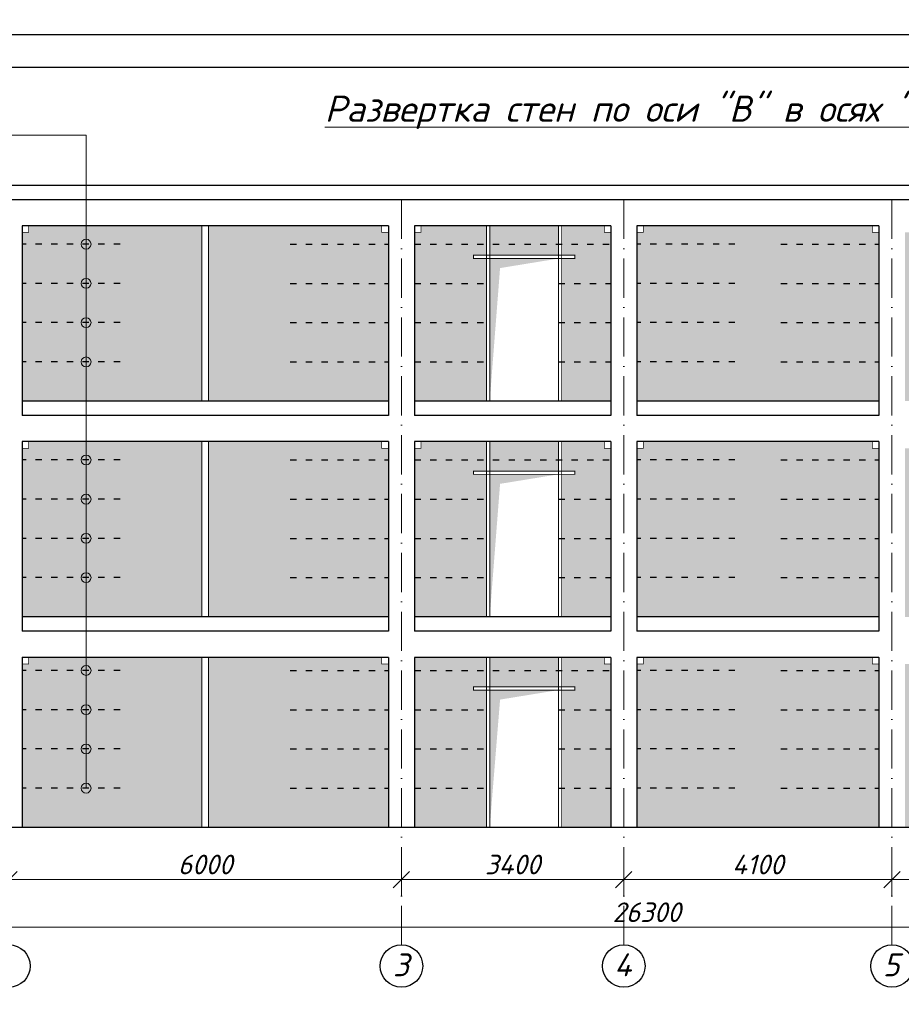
# Model space of a CAD drawing. Header units: millimetres. Extents: x 363306 to 7757304, y 1022887 to 1207196.
# Tile 252 of 256: x 1199667 to 1213146, y 1073847 to 1088906. Entities that reach past the tile are written whole.
import ezdxf

# ---------------------------------------------------------------- set-up
doc = ezdxf.new("R2010")
doc.units = ezdxf.units.MM
doc.linetypes.add('ACAD_ISO03W100', pattern=[30, 12, -18])
doc.linetypes.add('ACAD_ISO10W100', pattern=[18, 12, -3, 0, -3])
doc.layers.add('.', color=7, linetype='Continuous', lineweight=15)
doc.layers.add('PLAN', color=250, linetype='Continuous', lineweight=25)
doc.layers.add('0 @ 100', color=7, linetype='Continuous')
doc.layers.add('O3SAD', color=1, linetype='Continuous')
doc.styles.add('Arial', font='arial.ttf')
doc.styles.add('iso', font='isocpeur.TTF')
doc.styles.get("Standard").update_dxf_attribs({"font": 'isocpeui.ttf'})
doc.styles.add('ГОСТ 2.304', font='isocpeui.ttf')
doc.dimstyles.new('12121212', dxfattribs={"dimtxt": 200, "dimasz": 200, "dimexe": 200, "dimexo": 100, "dimgap": 100, "dimtad": 1, "dimdec": 0, "dimzin": 0, "dimdsep": 46, "dimtxsty": 'Standard', "dimblk": 'OBLIQUE', "dimcen": 200, "dimdle": 200, "dimclrd": 5, "dimclre": 5, "dimclrt": 5, "dimadec": 0, "dimazin": 0, "dimtfac": 1, "dimtdec": 0, "dimtofl": 0, "dimtmove": 1, "dimatfit": 3, "dimldrblk": 'OBLIQUE', "dimfxl": 0, "dimtolj": 1, "dimtzin": 0, "dimlwd": 9, "dimlwe": 9, "dimarcsym": 0})

# ---------------------------------------------------------------- blocks, each defined once
blk = doc.blocks.new('_Oblique')
at = {"color": 0, "linetype": 'ByBlock', "lineweight": -2}
blk.add_line((-0.5, -0.5), (0.5, 0.5), dxfattribs=at)
blk = doc.blocks.new('*D835')
at = {"color": 5, "lineweight": 9, "transparency": 16777216}
for p, q in [((1196103, 1075973), (1196103, 1075505)), ((1199503, 1075973), (1199503, 1075505)), ((1195853, 1075755), (1199753, 1075755))]:
    blk.add_line(p, q, dxfattribs=at)
at = {"layer": 'Defpoints', "color": 0, "lineweight": 25, "transparency": 16777216}
for p in [(1196103, 1076073), (1199503, 1076073), (1199503, 1075755)]:
    blk.add_point(p, dxfattribs=at)
at = {"color": 5, "lineweight": 9, "transparency": 16777216, "xscale": 250, "yscale": 250, "zscale": 250, "rotation": 180}
blk.add_blockref('_Oblique', (1196103, 1075755), dxfattribs=at)
at = {"color": 5, "lineweight": 9, "transparency": 16777216, "xscale": 250, "yscale": 250, "zscale": 250}
blk.add_blockref('_Oblique', (1199503, 1075755), dxfattribs=at)
at = {"color": 5, "lineweight": 40, "transparency": 16777216, "insert": (1197803, 1075985), "char_height": 300, "attachment_point": 5}
blk.add_mtext('\\A1;3400', dxfattribs=at)
blk = doc.blocks.new('*D861')
at = {"color": 5, "lineweight": 9, "transparency": 16777216}
for p, q in [((1199503, 1075973), (1199503, 1075505)), ((1205503, 1075973), (1205503, 1075505)), ((1205753, 1075755), (1199253, 1075755))]:
    blk.add_line(p, q, dxfattribs=at)
at = {"layer": 'Defpoints', "color": 0, "lineweight": 25, "transparency": 16777216}
for p in [(1199503, 1076073), (1205503, 1076073), (1199503, 1075755)]:
    blk.add_point(p, dxfattribs=at)
at = {"color": 5, "lineweight": 9, "transparency": 16777216, "xscale": 250, "yscale": 250, "zscale": 250, "rotation": 180}
blk.add_blockref('_Oblique', (1199503, 1075755), dxfattribs=at)
at = {"color": 5, "lineweight": 9, "transparency": 16777216, "xscale": 250, "yscale": 250, "zscale": 250}
blk.add_blockref('_Oblique', (1205503, 1075755), dxfattribs=at)
at = {"color": 5, "lineweight": 40, "transparency": 16777216, "insert": (1202503, 1075985), "char_height": 300, "attachment_point": 5}
blk.add_mtext('\\A1;6000', dxfattribs=at)
blk = doc.blocks.new('*D862')
at = {"color": 5, "lineweight": 9, "transparency": 16777216}
for p, q in [((1208903, 1075973), (1208903, 1075505)), ((1213003, 1075973), (1213003, 1075505)), ((1213253, 1075755), (1208653, 1075755))]:
    blk.add_line(p, q, dxfattribs=at)
at = {"layer": 'Defpoints', "color": 0, "lineweight": 25, "transparency": 16777216}
for p in [(1208903, 1076073), (1213003, 1076073), (1208903, 1075755)]:
    blk.add_point(p, dxfattribs=at)
at = {"color": 5, "lineweight": 9, "transparency": 16777216, "xscale": 250, "yscale": 250, "zscale": 250, "rotation": 180}
blk.add_blockref('_Oblique', (1208903, 1075755), dxfattribs=at)
at = {"color": 5, "lineweight": 9, "transparency": 16777216, "xscale": 250, "yscale": 250, "zscale": 250}
blk.add_blockref('_Oblique', (1213003, 1075755), dxfattribs=at)
at = {"color": 5, "lineweight": 40, "transparency": 16777216, "insert": (1210953, 1075985), "char_height": 300, "attachment_point": 5}
blk.add_mtext('\\A1;4100', dxfattribs=at)
blk = doc.blocks.new('*D863')
at = {"color": 5, "lineweight": 9, "transparency": 16777216}
for p, q in [((1213003, 1075973), (1213003, 1075505)), ((1218303, 1075973), (1218303, 1075505)), ((1212753, 1075755), (1218553, 1075755))]:
    blk.add_line(p, q, dxfattribs=at)
at = {"layer": 'Defpoints', "color": 0, "lineweight": 25, "transparency": 16777216}
for p in [(1213003, 1076073), (1218303, 1076073), (1218303, 1075755)]:
    blk.add_point(p, dxfattribs=at)
at = {"color": 5, "lineweight": 9, "transparency": 16777216, "xscale": 250, "yscale": 250, "zscale": 250, "rotation": 180}
blk.add_blockref('_Oblique', (1213003, 1075755), dxfattribs=at)
at = {"color": 5, "lineweight": 9, "transparency": 16777216, "xscale": 250, "yscale": 250, "zscale": 250}
blk.add_blockref('_Oblique', (1218303, 1075755), dxfattribs=at)
at = {"color": 5, "lineweight": 40, "transparency": 16777216, "insert": (1215653, 1075985), "char_height": 300, "attachment_point": 5}
blk.add_mtext('\\A1;5300', dxfattribs=at)
blk = doc.blocks.new('*D865')
at = {"color": 5, "lineweight": 9, "transparency": 16777216}
for p, q in [((1196103, 1075750), (1196103, 1074775)), ((1222403, 1075750), (1222403, 1074775)), ((1195853, 1075025), (1222653, 1075025))]:
    blk.add_line(p, q, dxfattribs=at)
at = {"layer": 'Defpoints', "color": 0, "lineweight": 25, "transparency": 16777216}
for p in [(1196103, 1075850), (1222403, 1075850), (1222403, 1075025)]:
    blk.add_point(p, dxfattribs=at)
at = {"color": 5, "lineweight": 9, "transparency": 16777216, "xscale": 250, "yscale": 250, "zscale": 250, "rotation": 180}
blk.add_blockref('_Oblique', (1196103, 1075025), dxfattribs=at)
at = {"color": 5, "lineweight": 9, "transparency": 16777216, "xscale": 250, "yscale": 250, "zscale": 250}
blk.add_blockref('_Oblique', (1222403, 1075025), dxfattribs=at)
at = {"color": 5, "lineweight": 40, "transparency": 16777216, "insert": (1209253, 1075255), "char_height": 300, "attachment_point": 5}
blk.add_mtext('\\A1;26300', dxfattribs=at)
blk = doc.blocks.new('*D866')
at = {"color": 5, "lineweight": 9, "transparency": 16777216}
for p, q in [((1205503, 1075973), (1205503, 1075505)), ((1208903, 1075973), (1208903, 1075505)), ((1205253, 1075755), (1209153, 1075755))]:
    blk.add_line(p, q, dxfattribs=at)
at = {"layer": 'Defpoints', "color": 0, "lineweight": 25, "transparency": 16777216}
for p in [(1205503, 1076073), (1208903, 1076073), (1208903, 1075755)]:
    blk.add_point(p, dxfattribs=at)
at = {"color": 5, "lineweight": 9, "transparency": 16777216, "xscale": 250, "yscale": 250, "zscale": 250, "rotation": 180}
blk.add_blockref('_Oblique', (1205503, 1075755), dxfattribs=at)
at = {"color": 5, "lineweight": 9, "transparency": 16777216, "xscale": 250, "yscale": 250, "zscale": 250}
blk.add_blockref('_Oblique', (1208903, 1075755), dxfattribs=at)
at = {"color": 5, "lineweight": 40, "transparency": 16777216, "insert": (1207203, 1075985), "char_height": 300, "attachment_point": 5}
blk.add_mtext('\\A1;3400', dxfattribs=at)

msp = doc.modelspace()

# ---------------------------------------------------------------- hatches: boundary and pattern name
at = {"layer": '.', "lineweight": 0, "true_color": 0xcd6928}
h = msp.add_hatch(dxfattribs=at)
h.set_pattern_fill('AR-B816C', color=32, scale=1.6)
h.set_pattern_definition([(0, (92464.74, -80251.7), (325.12, 325.12), [635, -15.24]), (0, (92139.62, -80236.46), (325.12, 325.12), [635, -15.24]), (90, (92464.74, -80251.7), (-325.12, 325.12), [-340.36, 309.88]), (90, (92449.5, -80251.7), (-325.12, 325.12), [-340.36, 309.88])])
h.paths.add_polyline_path([(1222203.442, 1085652.639), (1222103.442, 1085652.639), (1222103.442, 1085752.639), (1221703.442, 1085752.639), (1221703.442, 1085302.639), (1221903.442, 1085302.639), (1221903.442, 1085252.639), (1221703.442, 1085252.639), (1221703.442, 1083072.639), (1222203.442, 1083072.639)])
h.paths.add_polyline_path([(1221653.442, 1085752.639), (1220603.442, 1085752.639), (1220603.442, 1085302.639), (1221653.442, 1085302.639)])
h.paths.add_polyline_path([(1220553.442, 1085752.639), (1219603.442, 1085752.639), (1219603.442, 1085302.639), (1219803.442, 1085302.639), (1219803.442, 1085252.639), (1219603.442, 1085252.639), (1219603.442, 1083072.639), (1220553.442, 1083072.639), (1220553.442, 1085252.639), (1220353.442, 1085252.639), (1220353.442, 1085302.639), (1220553.442, 1085302.639)])
h.paths.add_polyline_path([(1219553.442, 1085752.639), (1218603.442, 1085752.639), (1218603.442, 1085652.639), (1218503.442, 1085652.639), (1218503.442, 1085302.639), (1219553.442, 1085302.639)])
h.paths.add_polyline_path([(1222203.442, 1082352.639), (1222103.442, 1082352.639), (1222103.442, 1082452.639), (1221703.442, 1082452.639), (1221703.442, 1082002.639), (1221903.442, 1082002.639), (1221903.442, 1081952.639), (1221703.442, 1081952.639), (1221703.442, 1079772.639), (1222203.442, 1079772.639)])
h.paths.add_polyline_path([(1221653.442, 1082452.639), (1220603.442, 1082452.639), (1220603.442, 1082002.639), (1221653.442, 1082002.639)])
h.paths.add_polyline_path([(1220553.442, 1082452.639), (1219603.442, 1082452.639), (1219603.442, 1082002.639), (1219803.442, 1082002.639), (1219803.442, 1081952.639), (1219603.442, 1081952.639), (1219603.442, 1079772.639), (1220553.442, 1079772.639), (1220553.442, 1081952.639), (1220353.442, 1081952.639), (1220353.442, 1082002.639), (1220553.442, 1082002.639)])
h.paths.add_polyline_path([(1219553.442, 1082452.639), (1218603.442, 1082452.639), (1218603.442, 1082352.639), (1218503.442, 1082352.639), (1218503.442, 1082002.639), (1219553.442, 1082002.639)])
h.paths.add_polyline_path([(1218103.442, 1085652.639), (1218003.442, 1085652.639), (1218003.442, 1085752.639), (1217353.442, 1085752.639), (1217353.442, 1085302.639), (1217553.442, 1085302.639), (1217553.442, 1085252.639), (1217353.442, 1085252.639), (1217353.442, 1083072.639), (1218103.442, 1083072.639)])
h.paths.add_polyline_path([(1217303.442, 1085752.639), (1216253.442, 1085752.639), (1216253.442, 1085302.639), (1217303.442, 1085302.639)])
h.paths.add_polyline_path([(1216203.442, 1085252.639), (1216003.442, 1085252.639), (1216003.442, 1085302.639), (1216203.442, 1085302.639), (1216203.442, 1085752.639), (1213303.442, 1085752.639), (1213303.442, 1085652.639), (1213203.442, 1085652.639), (1213203.442, 1083072.639), (1216203.442, 1083072.639)])
h.paths.add_polyline_path([(1216003.442, 1082002.639), (1216203.442, 1082002.639), (1216203.442, 1082452.639), (1213303.442, 1082452.639), (1213303.442, 1082352.639), (1213203.442, 1082352.639), (1213203.442, 1079772.639), (1216203.442, 1079772.639), (1216203.442, 1081952.639), (1216003.442, 1081952.639)])
h.paths.add_polyline_path([(1217303.442, 1082452.639), (1216253.442, 1082452.639), (1216253.442, 1082002.639), (1217303.442, 1082002.639)])
h.paths.add_polyline_path([(1218103.442, 1082352.639), (1218003.442, 1082352.639), (1218003.442, 1082452.639), (1217353.442, 1082452.639), (1217353.442, 1082002.639), (1217553.442, 1082002.639), (1217553.442, 1081952.639), (1217353.442, 1081952.639), (1217353.442, 1079772.639), (1218103.442, 1079772.639)])
h.paths.add_polyline_path([(1222203.442, 1079052.639), (1222103.442, 1079052.639), (1222103.442, 1079152.639), (1221703.442, 1079152.639), (1221703.442, 1078702.639), (1221903.442, 1078702.639), (1221903.442, 1078652.639), (1221703.442, 1078652.639), (1221703.442, 1076552.639), (1222203.442, 1076552.639)])
h.paths.add_polyline_path([(1221653.442, 1079152.639), (1220603.442, 1079152.639), (1220603.442, 1078702.639), (1221653.442, 1078702.639)])
h.paths.add_polyline_path([(1220553.442, 1079152.639), (1219603.442, 1079152.639), (1219603.442, 1078702.639), (1219803.442, 1078702.639), (1219803.442, 1078652.639), (1219603.442, 1078652.639), (1219603.442, 1076552.639), (1220553.442, 1076552.639), (1220553.442, 1078652.639), (1220353.442, 1078652.639), (1220353.442, 1078702.639), (1220553.442, 1078702.639)])
h.paths.add_polyline_path([(1219553.442, 1079152.639), (1218603.442, 1079152.639), (1218603.442, 1079052.639), (1218503.442, 1079052.639), (1218503.442, 1078702.639), (1219553.442, 1078702.639)])
h.paths.add_polyline_path([(1218103.442, 1079052.639), (1218003.442, 1079052.639), (1218003.442, 1079152.639), (1217353.442, 1079152.639), (1217353.442, 1078702.639), (1217553.442, 1078702.639), (1217553.442, 1078652.639), (1217353.442, 1078652.639), (1217353.442, 1076552.639), (1218103.442, 1076552.639)])
h.paths.add_polyline_path([(1217303.442, 1079152.639), (1216253.442, 1079152.639), (1216253.442, 1078702.639), (1217303.442, 1078702.639)])
h.paths.add_polyline_path([(1216203.442, 1078652.639), (1216003.442, 1078652.639), (1216003.442, 1078702.639), (1216203.442, 1078702.639), (1216203.442, 1079152.639), (1213303.442, 1079152.639), (1213303.442, 1079052.639), (1213203.442, 1079052.639), (1213203.442, 1076552.639), (1216203.442, 1076552.639)])
h.paths.add_polyline_path([(1212803.442, 1079052.639), (1212703.442, 1079052.639), (1212703.442, 1079152.639), (1209203.485, 1079152.639), (1209203.485, 1079052.639), (1209103.442, 1079052.639), (1209103.442, 1076552.639), (1212803.442, 1076552.639)])
h.paths.add_polyline_path([(1212803.442, 1082352.639), (1212703.442, 1082352.639), (1212703.442, 1082452.639), (1209203.485, 1082452.639), (1209203.485, 1082352.639), (1209103.442, 1082352.639), (1209103.442, 1079772.639), (1212803.442, 1079772.639)])
h.paths.add_polyline_path([(1212803.442, 1085652.639), (1212703.442, 1085652.639), (1212703.442, 1085752.639), (1209203.485, 1085752.639), (1209203.485, 1085652.639), (1209103.442, 1085652.639), (1209103.442, 1083072.639), (1212803.442, 1083072.639)])
h.paths.add_polyline_path([(1208703.442, 1085652.639), (1208603.442, 1085652.639), (1208603.442, 1085752.639), (1207953.442, 1085752.639), (1207953.442, 1085302.639), (1208153.442, 1085302.639), (1208153.442, 1085252.639), (1207953.442, 1085252.639), (1207953.442, 1083072.639), (1208703.442, 1083072.639)])
h.paths.add_polyline_path([(1207903.442, 1085752.639), (1206853.442, 1085752.639), (1206853.442, 1085302.639), (1207903.442, 1085302.639)])
h.paths.add_polyline_path([(1206603.442, 1085302.639), (1206803.442, 1085302.639), (1206803.442, 1085752.639), (1205803.442, 1085752.639), (1205803.442, 1085652.639), (1205703.442, 1085652.639), (1205703.442, 1083072.639), (1206803.442, 1083072.639), (1206803.442, 1085252.639), (1206603.442, 1085252.639)])
h.paths.add_polyline_path([(1207903.442, 1082452.639), (1206853.442, 1082452.639), (1206853.442, 1082002.639), (1207903.442, 1082002.639)])
h.paths.add_polyline_path([(1208703.442, 1082352.639), (1208603.442, 1082352.639), (1208603.442, 1082452.639), (1207953.442, 1082452.639), (1207953.442, 1082002.639), (1208153.442, 1082002.639), (1208153.442, 1081952.639), (1207953.442, 1081952.639), (1207953.442, 1079772.639), (1208703.442, 1079772.639)])
h.paths.add_polyline_path([(1206803.442, 1081952.639), (1206603.442, 1081952.639), (1206603.442, 1082002.639), (1206803.442, 1082002.639), (1206803.442, 1082452.639), (1205803.442, 1082452.639), (1205803.442, 1082352.639), (1205703.442, 1082352.639), (1205703.442, 1079772.639), (1206803.442, 1079772.639)])
h.paths.add_polyline_path([(1208703.442, 1079052.639), (1208603.442, 1079052.639), (1208603.442, 1079152.639), (1207953.442, 1079152.639), (1207953.442, 1078702.639), (1208153.442, 1078702.639), (1208153.442, 1078652.639), (1207953.442, 1078652.639), (1207953.442, 1076552.639), (1208703.442, 1076552.639)])
h.paths.add_polyline_path([(1207903.442, 1079152.639), (1206853.442, 1079152.639), (1206853.442, 1078702.639), (1207903.442, 1078702.639)])
h.paths.add_polyline_path([(1206603.442, 1078702.639), (1206803.442, 1078702.639), (1206803.442, 1079152.639), (1205703.442, 1079152.639), (1205703.442, 1076552.639), (1206803.442, 1076552.639), (1206803.442, 1078652.639), (1206603.442, 1078652.639)])
h.paths.add_polyline_path([(1205303.442, 1079052.639), (1205203.442, 1079052.639), (1205203.442, 1079152.639), (1202553.442, 1079152.639), (1202553.442, 1076552.639), (1205303.442, 1076552.639)])
h.paths.add_polyline_path([(1202453.442, 1079152.639), (1199803.442, 1079152.639), (1199803.442, 1079052.639), (1199703.442, 1079052.639), (1199703.442, 1076552.639), (1202453.442, 1076552.639)])
h.paths.add_polyline_path([(1202453.442, 1082452.639), (1199803.442, 1082452.639), (1199803.442, 1082352.639), (1199703.442, 1082352.639), (1199703.442, 1079772.639), (1202453.442, 1079772.639)])
h.paths.add_polyline_path([(1205303.442, 1082352.639), (1205203.442, 1082352.639), (1205203.442, 1082452.639), (1202553.442, 1082452.639), (1202553.442, 1079772.639), (1205303.442, 1079772.639)])
h.paths.add_polyline_path([(1205303.442, 1085652.639), (1205203.442, 1085652.639), (1205203.442, 1085752.639), (1202553.442, 1085752.639), (1202553.442, 1083072.639), (1205303.442, 1083072.639)])
h.paths.add_polyline_path([(1202453.442, 1085752.639), (1199803.442, 1085752.639), (1199803.442, 1085652.639), (1199703.442, 1085652.639), (1199703.442, 1083072.639), (1202453.442, 1083072.639)])
h.paths.add_polyline_path([(1199303.442, 1085652.639), (1199203.442, 1085652.639), (1199203.442, 1085752.639), (1198753.442, 1085752.639), (1198753.442, 1085302.639), (1198983.442, 1085302.639), (1198983.442, 1085252.639), (1198753.442, 1085252.639), (1198753.442, 1083072.639), (1199303.442, 1083072.639)])
h.paths.add_polyline_path([(1198703.442, 1085752.639), (1197653.442, 1085752.639), (1197653.442, 1085302.639), (1198703.442, 1085302.639)])
h.paths.add_polyline_path([(1197603.442, 1085752.639), (1197253.442, 1085752.639), (1197253.442, 1085302.639), (1197423.442, 1085302.639), (1197423.442, 1085252.639), (1197253.442, 1085252.639), (1197253.442, 1083072.639), (1197603.442, 1083072.639), (1197603.442, 1085252.639), (1197433.442, 1085252.639), (1197433.442, 1085302.639), (1197603.442, 1085302.639)])
h.paths.add_polyline_path([(1197203.442, 1085752.639), (1196403.442, 1085752.639), (1196403.442, 1085652.639), (1196303.442, 1085652.639), (1196303.442, 1085302.639), (1197203.442, 1085302.639)])
h.paths.add_polyline_path([(1197203.442, 1082452.639), (1196403.442, 1082452.639), (1196403.442, 1082352.639), (1196303.442, 1082352.639), (1196303.442, 1082002.639), (1197203.442, 1082002.639)])
h.paths.add_polyline_path([(1197603.442, 1082452.639), (1197253.442, 1082452.639), (1197253.442, 1082002.639), (1197423.442, 1082002.639), (1197423.442, 1081952.639), (1197253.442, 1081952.639), (1197253.442, 1079772.639), (1197603.442, 1079772.639), (1197603.442, 1081952.639), (1197433.442, 1081952.639), (1197433.442, 1082002.639), (1197603.442, 1082002.639)])
h.paths.add_polyline_path([(1198703.442, 1082452.639), (1197653.442, 1082452.639), (1197653.442, 1082002.639), (1198703.442, 1082002.639)])
h.paths.add_polyline_path([(1199303.442, 1082352.639), (1199203.442, 1082352.639), (1199203.442, 1082452.639), (1198753.442, 1082452.639), (1198753.442, 1082002.639), (1198983.442, 1082002.639), (1198983.442, 1081952.639), (1198753.442, 1081952.639), (1198753.442, 1079772.639), (1199303.442, 1079772.639)])
h.paths.add_polyline_path([(1199303.442, 1079052.639), (1199203.442, 1079052.639), (1199203.442, 1079152.639), (1198753.442, 1079152.639), (1198753.442, 1078702.639), (1198983.442, 1078702.639), (1198983.442, 1078652.639), (1198753.442, 1078652.639), (1198753.442, 1076552.639), (1199303.442, 1076552.639)])
h.paths.add_polyline_path([(1198703.442, 1079152.639), (1197653.442, 1079152.639), (1197653.442, 1078702.639), (1198703.442, 1078702.639)])
h.paths.add_polyline_path([(1197603.442, 1079152.639), (1197253.442, 1079152.639), (1197253.442, 1078702.639), (1197423.442, 1078702.639), (1197423.442, 1078652.639), (1197253.442, 1078652.639), (1197253.442, 1076552.639), (1197603.442, 1076552.639), (1197603.442, 1078652.639), (1197433.442, 1078652.639), (1197433.442, 1078702.639), (1197603.442, 1078702.639)])
h.paths.add_polyline_path([(1197203.442, 1079152.639), (1196403.442, 1079152.639), (1196403.442, 1079052.639), (1196303.442, 1079052.639), (1196303.442, 1078702.639), (1197203.442, 1078702.639)])

# ---------------------------------------------------------------- linework, layer by layer
at = {"lineweight": 30, "ltscale": 100}
for p, q in [((1222603.442, 1086372.639), (1195903.442, 1086372.639)), ((1222603.442, 1086152.639), (1195903.442, 1086152.639)), ((1199703.442, 1085752.639), (1199703.442, 1082852.639)), ((1205303.442, 1085752.639), (1199703.442, 1085752.639)), ((1205303.442, 1085752.639), (1205303.442, 1082852.639)), ((1205703.442, 1085752.639), (1205703.442, 1082852.639)), ((1208703.442, 1085752.639), (1205703.442, 1085752.639)), ((1208703.442, 1085752.639), (1208703.442, 1082852.639)), ((1209103.442, 1085752.639), (1209103.442, 1082852.639)), ((1212803.442, 1085752.639), (1209103.442, 1085752.639)), ((1212803.442, 1085752.639), (1212803.442, 1082852.639)), ((1205303.442, 1083072.639), (1199703.442, 1083072.639)), ((1208703.442, 1083072.639), (1205703.442, 1083072.639)), ((1212803.442, 1083072.639), (1209103.442, 1083072.639)), ((1205303.442, 1082852.639), (1199703.442, 1082852.639)), ((1208703.442, 1082852.639), (1205703.442, 1082852.639)), ((1212803.442, 1082852.639), (1209103.442, 1082852.639)), ((1199703.442, 1082452.639), (1199703.442, 1079552.639)), ((1205303.442, 1082452.639), (1199703.442, 1082452.639)), ((1205303.442, 1082452.639), (1205303.442, 1079552.639)), ((1205703.442, 1082452.639), (1205703.442, 1079552.639)), ((1208703.442, 1082452.639), (1205703.442, 1082452.639)), ((1208703.442, 1082452.639), (1208703.442, 1079552.639)), ((1209103.442, 1082452.639), (1209103.442, 1079552.639)), ((1212803.442, 1082452.639), (1209103.442, 1082452.639)), ((1212803.442, 1082452.639), (1212803.442, 1079552.639)), ((1205303.442, 1079772.639), (1199703.442, 1079772.639)), ((1208703.442, 1079772.639), (1205703.442, 1079772.639)), ((1212803.442, 1079772.639), (1209103.442, 1079772.639)), ((1205303.442, 1079552.639), (1199703.442, 1079552.639)), ((1208703.442, 1079552.639), (1205703.442, 1079552.639)), ((1212803.442, 1079552.639), (1209103.442, 1079552.639)), ((1199703.442, 1079152.639), (1199703.442, 1076552.639)), ((1205303.442, 1079152.639), (1199703.442, 1079152.639)), ((1205303.442, 1079152.639), (1205303.442, 1076552.639)), ((1205703.442, 1079152.639), (1205703.442, 1076552.639)), ((1208703.442, 1079152.639), (1205703.442, 1079152.639)), ((1208703.442, 1079152.639), (1208703.442, 1076552.639)), ((1209103.442, 1079152.639), (1209103.442, 1076552.639)), ((1212803.442, 1079152.639), (1209103.442, 1079152.639)), ((1212803.442, 1079152.639), (1212803.442, 1076552.639)), ((1222603.442, 1076552.639), (1195903.442, 1076552.639))]:
    msp.add_line(p, q, dxfattribs=at)
at = {"color": 1, "linetype": 'ACAD_ISO10W100', "lineweight": 9, "ltscale": 50}
for p, q in [((1205503.442, 1086152.639), (1205503.442, 1074757.624)), ((1208903.442, 1086152.639), (1208903.442, 1074757.624)), ((1213003.442, 1086152.639), (1213003.442, 1074757.624))]:
    msp.add_line(p, q, dxfattribs=at)
at = {"color": 5, "linetype": 'ACAD_ISO03W100', "lineweight": 30, "ltscale": 8}
for p, q in [((1201203.442, 1085472.829, 0), (1199703.442, 1085472.829, 0)), ((1203803.442, 1085472.829, 0), (1205303.442, 1085472.829, 0)), ((1205703.442, 1085472.829, 0), (1208703.442, 1085472.829, 0)), ((1210603.442, 1085472.829, 0), (1209103.442, 1085472.829, 0)), ((1211303.442, 1085472.829, 0), (1212803.442, 1085472.829, 0)), ((1201203.442, 1084872.829, 0), (1199703.442, 1084872.829, 0)), ((1203803.442, 1084872.829, 0), (1205303.442, 1084872.829, 0)), ((1205703.442, 1084872.829, 0), (1206853.442, 1084872.829, 0)), ((1207903.442, 1084872.829, 0), (1208703.442, 1084872.829, 0)), ((1210603.442, 1084872.829, 0), (1209103.442, 1084872.829, 0)), ((1211303.442, 1084872.829, 0), (1212803.442, 1084872.829, 0)), ((1201203.442, 1084272.829, 0), (1199703.442, 1084272.829, 0)), ((1203803.442, 1084272.829, 0), (1205303.442, 1084272.829, 0)), ((1205703.442, 1084272.829, 0), (1206853.442, 1084272.829, 0)), ((1207903.442, 1084272.829, 0), (1208703.442, 1084272.829, 0)), ((1210603.442, 1084272.829, 0), (1209103.442, 1084272.829, 0)), ((1211303.442, 1084272.829, 0), (1212803.442, 1084272.829, 0)), ((1201203.442, 1083672.829, 0), (1199703.442, 1083672.829, 0)), ((1203803.442, 1083672.829, 0), (1205303.442, 1083672.829, 0)), ((1205703.442, 1083672.829, 0), (1206853.442, 1083672.829, 0)), ((1207903.442, 1083672.829, 0), (1208703.442, 1083672.829, 0)), ((1210603.442, 1083672.829, 0), (1209103.442, 1083672.829, 0)), ((1211303.442, 1083672.829, 0), (1212803.442, 1083672.829, 0)), ((1201203.442, 1082172.829, 0), (1199703.442, 1082172.829, 0)), ((1203803.442, 1082172.829, 0), (1205303.442, 1082172.829, 0)), ((1205703.442, 1082172.829, 0), (1208703.442, 1082172.829, 0)), ((1210603.442, 1082172.829, 0), (1209103.442, 1082172.829, 0)), ((1211303.442, 1082172.829, 0), (1212803.442, 1082172.829, 0)), ((1201203.442, 1081572.829, 0), (1199703.442, 1081572.829, 0)), ((1203803.442, 1081572.829, 0), (1205303.442, 1081572.829, 0)), ((1205703.442, 1081572.829, 0), (1206853.442, 1081572.829, 0)), ((1207903.442, 1081572.829, 0), (1208703.442, 1081572.829, 0)), ((1210603.442, 1081572.829, 0), (1209103.442, 1081572.829, 0)), ((1211303.442, 1081572.829, 0), (1212803.442, 1081572.829, 0)), ((1201203.442, 1080972.829, 0), (1199703.442, 1080972.829, 0)), ((1203803.442, 1080972.829, 0), (1205303.442, 1080972.829, 0)), ((1205703.442, 1080972.829, 0), (1206853.442, 1080972.829, 0)), ((1207903.442, 1080972.829, 0), (1208703.442, 1080972.829, 0)), ((1210603.442, 1080972.829, 0), (1209103.442, 1080972.829, 0)), ((1211303.442, 1080972.829, 0), (1212803.442, 1080972.829, 0)), ((1201203.442, 1080372.829, 0), (1199703.442, 1080372.829, 0)), ((1203803.442, 1080372.829, 0), (1205303.442, 1080372.829, 0)), ((1205703.442, 1080372.829, 0), (1206853.442, 1080372.829, 0)), ((1207903.442, 1080372.829, 0), (1208703.442, 1080372.829, 0)), ((1210603.442, 1080372.829, 0), (1209103.442, 1080372.829, 0)), ((1211303.442, 1080372.829, 0), (1212803.442, 1080372.829, 0)), ((1201203.442, 1078952.639), (1199703.442, 1078952.639)), ((1203803.442, 1078952.639), (1205303.442, 1078952.639)), ((1205703.442, 1078952.639), (1208703.442, 1078952.639)), ((1210603.442, 1078952.639), (1209103.442, 1078952.639)), ((1211303.442, 1078952.639), (1212803.442, 1078952.639)), ((1201203.442, 1078352.639), (1199703.442, 1078352.639)), ((1203803.442, 1078352.639), (1205303.442, 1078352.639)), ((1205703.442, 1078352.639), (1206853.442, 1078352.639)), ((1207903.442, 1078352.639), (1208703.442, 1078352.639)), ((1210603.442, 1078352.639), (1209103.442, 1078352.639)), ((1211303.442, 1078352.639), (1212803.442, 1078352.639)), ((1201203.442, 1077752.639), (1199703.442, 1077752.639)), ((1203803.442, 1077752.639), (1205303.442, 1077752.639)), ((1205703.442, 1077752.639), (1206853.442, 1077752.639)), ((1207903.442, 1077752.639), (1208703.442, 1077752.639)), ((1210603.442, 1077752.639), (1209103.442, 1077752.639)), ((1211303.442, 1077752.639), (1212803.442, 1077752.639)), ((1201203.442, 1077152.639), (1199703.442, 1077152.639)), ((1203803.442, 1077152.639), (1205303.442, 1077152.639)), ((1205703.442, 1077152.639), (1206853.442, 1077152.639)), ((1207903.442, 1077152.639), (1208703.442, 1077152.639)), ((1210603.442, 1077152.639), (1209103.442, 1077152.639)), ((1211303.442, 1077152.639), (1212803.442, 1077152.639))]:
    msp.add_line(p, q, dxfattribs=at)
at = {"lineweight": 30}
msp.add_lwpolyline([(1192706.348, 1088178.072), (1232206.348, 1088178.072), (1232206.348, 1059478.072), (1192706.348, 1059478.072)], close=True, dxfattribs=at)
at = {"color": 1, "lineweight": 0, "ltscale": 100}
for points in [[(1200682.551, 1087138.441), (1196577.059, 1087138.441)], [(1200682.551, 1077152.639), (1200682.551, 1087138.441)]]:
    msp.add_lwpolyline(points, dxfattribs=at)
at = {"color": 116, "lineweight": 18, "true_color": 0x136734, "const_width": 10}
for points in [[(1199803.442, 1085752.639), (1199703.442, 1085752.639), (1199703.442, 1085652.639), (1199803.442, 1085652.639)], [(1205203.442, 1085752.639), (1205303.442, 1085752.639), (1205303.442, 1085652.639), (1205203.442, 1085652.639)], [(1205803.442, 1085752.639), (1205703.442, 1085752.639), (1205703.442, 1085652.639), (1205803.442, 1085652.639)], [(1208603.442, 1085752.639), (1208703.442, 1085752.639), (1208703.442, 1085652.639), (1208603.442, 1085652.639)], [(1209203.485, 1085752.639), (1209103.485, 1085752.639), (1209103.485, 1085652.639), (1209203.485, 1085652.639)], [(1212703.442, 1085752.639), (1212803.442, 1085752.639), (1212803.442, 1085652.639), (1212703.442, 1085652.639)], [(1199803.442, 1082452.639), (1199703.442, 1082452.639), (1199703.442, 1082352.639), (1199803.442, 1082352.639)], [(1205203.442, 1082452.639), (1205303.442, 1082452.639), (1205303.442, 1082352.639), (1205203.442, 1082352.639)], [(1205803.442, 1082452.639), (1205703.442, 1082452.639), (1205703.442, 1082352.639), (1205803.442, 1082352.639)], [(1208603.442, 1082452.639), (1208703.442, 1082452.639), (1208703.442, 1082352.639), (1208603.442, 1082352.639)], [(1209203.485, 1082452.639), (1209103.485, 1082452.639), (1209103.485, 1082352.639), (1209203.485, 1082352.639)], [(1212703.442, 1082452.639), (1212803.442, 1082452.639), (1212803.442, 1082352.639), (1212703.442, 1082352.639)], [(1199803.442, 1079152.639), (1199703.442, 1079152.639), (1199703.442, 1079052.639), (1199803.442, 1079052.639)], [(1205203.442, 1079152.639), (1205303.442, 1079152.639), (1205303.442, 1079052.639), (1205203.442, 1079052.639)], [(1208603.442, 1079152.639), (1208703.442, 1079152.639), (1208703.442, 1079052.639), (1208603.442, 1079052.639)], [(1209203.485, 1079152.639), (1209103.485, 1079152.639), (1209103.485, 1079052.639), (1209203.485, 1079052.639)], [(1212703.442, 1079152.639), (1212803.442, 1079152.639), (1212803.442, 1079052.639), (1212703.442, 1079052.639)]]:
    msp.add_lwpolyline(points, close=True, dxfattribs=at)
at = {"color": 6, "lineweight": 0, "const_width": 15}
for points in [[(1202453.442, 1085752.639), (1202553.442, 1085752.639), (1202553.442, 1083072.639), (1202453.442, 1083072.639)], [(1202453.442, 1082452.639), (1202553.442, 1082452.639), (1202553.442, 1079772.639), (1202453.442, 1079772.639)], [(1202453.442, 1079152.639), (1202553.442, 1079152.639), (1202553.442, 1076552.639), (1202453.442, 1076552.639)]]:
    msp.add_lwpolyline(points, close=True, dxfattribs=at)
at = {"color": 114, "lineweight": 0, "true_color": 0x139b48, "const_width": 15}
for points in [[(1206853.442, 1085752.639), (1206803.442, 1085752.639), (1206803.442, 1083072.639), (1206853.442, 1083072.639)], [(1207903.442, 1085752.639), (1207953.442, 1085752.639), (1207953.442, 1083072.639), (1207903.442, 1083072.639)], [(1206853.442, 1082452.639), (1206803.442, 1082452.639), (1206803.442, 1079772.639), (1206853.442, 1079772.639)], [(1207903.442, 1082452.639), (1207953.442, 1082452.639), (1207953.442, 1079772.639), (1207903.442, 1079772.639)], [(1206853.442, 1079152.639), (1206803.442, 1079152.639), (1206803.442, 1076552.639), (1206853.442, 1076552.639)], [(1207903.442, 1079152.639), (1207953.442, 1079152.639), (1207953.442, 1076552.639), (1207903.442, 1076552.639)]]:
    msp.add_lwpolyline(points, close=True, dxfattribs=at)
at = {"color": 217, "lineweight": 0, "true_color": 0x93278f, "const_width": 15}
for points in [[(1206603.442, 1085302.639), (1208153.442, 1085302.639), (1208153.442, 1085252.639), (1206603.442, 1085252.639)], [(1206603.442, 1082002.639), (1208153.442, 1082002.639), (1208153.442, 1081952.639), (1206603.442, 1081952.639)], [(1206603.442, 1078702.639), (1208153.442, 1078702.639), (1208153.442, 1078652.639), (1206603.442, 1078652.639)]]:
    msp.add_lwpolyline(points, close=True, dxfattribs=at)
at = {"color": 1, "lineweight": 0, "ltscale": 100}
for centre in [(1200682.551, 1085472.639), (1200682.551, 1085472.639), (1200682.551, 1084872.639), (1200682.551, 1084872.639), (1200682.551, 1084272.639), (1200682.551, 1084272.639), (1200682.551, 1083672.639), (1200682.551, 1083672.639), (1200682.551, 1082172.639), (1200682.551, 1082172.639), (1200682.551, 1081572.639), (1200682.551, 1081572.639), (1200682.551, 1080972.639), (1200682.551, 1080972.639), (1200682.551, 1080372.639), (1200682.551, 1080372.639), (1200682.551, 1078952.639), (1200682.551, 1078952.639), (1200682.551, 1078352.639), (1200682.551, 1078352.639), (1200682.551, 1077752.639), (1200682.551, 1077752.639), (1200682.551, 1077152.639), (1200682.551, 1077152.639)]:
    msp.add_circle(centre, 75, dxfattribs=at)
at = {"color": 18, "lineweight": 30, "true_color": 0x000000}
for points in [[(1206853.442, 1083072.639), (1206853.442, 1085252.639), (1207011.563, 1085107.333), (1207903.442, 1085252.639)], [(1206853.442, 1079772.639), (1206853.442, 1081952.639), (1207011.563, 1081807.333), (1207903.442, 1081952.639)], [(1206853.442, 1076552.639), (1206853.442, 1078652.639), (1207011.563, 1078507.333), (1207903.442, 1078652.639)]]:
    msp.add_solid(points, dxfattribs=at)
at = {"layer": 'O3SAD', "color": 1}
msp.add_lwpolyline([(1190706.348, 1088678.072), (1232706.348, 1088678.072), (1232706.348, 1058978.072), (1190706.348, 1058978.072)], close=True, dxfattribs=at)
at = {"layer": 'PLAN', "color": 158, "lineweight": 30}
for centre in [(1199503.442, 1074432.739), (1205503.442, 1074432.739), (1208903.442, 1074432.739), (1213003.442, 1074432.739)]:
    msp.add_circle(centre, 324.885, dxfattribs=at)

# ---------------------------------------------------------------- texts
at = {"color": 116, "lineweight": 0, "true_color": 0x136734, "insert": (883892.483, 1087785.858), "char_height": 500, "width": 18765.00851, "attachment_point": 1, "style": 'Arial'}
msp.add_mtext('\\pi1602.2;{\\fISOCPEUR|b0|i1|c204|p34;\\L\\C256;\\c0;План ленточного фундамента для перегородки }', dxfattribs=at)
at = {"color": 18, "lineweight": 0, "true_color": 0x000000, "insert": (1204329.973, 1087744.221), "char_height": 400, "width": 15937.26427, "attachment_point": 1}
msp.add_mtext('{\\LРазвертка стен по оси "В" в осях "1-7"}', dxfattribs=at)
at = {"lineweight": 9, "attachment_point": 1, "style": 'iso'}
for s, insert, char_height, width in [('\\pi1764.372;Примерных вид для\\P\\pi488.236;стена монтажа (Газоблок)', (1134531.899, 1087474.922, 0), 400, 9717.00309), ('\\pi1764.372;Примерных вид для\\P\\pi488.236;стена монтажа (Газоблок)', (1179462.79, 1087508.085, 0), 400, 9717.00309), ('\\pi1764.372;{\\fISOCPEUR|b0|i1|c204|p34;Примерных вид для\\P\\pi488.236;стена монтажа (Газоблок)}', (954613.151, 1083015.009), 400, 9717.00309), ('\\pi1764.372;{\\fISOCPEUR|b0|i1|c204|p34;Примерных вид для\\P\\pi488.236;стена монтажа (Газоблок)}', (999613.151, 1083015.009), 400, 9717.00309), ('\\pi1764.372;{\\fISOCPEUR|b0|i1|c204|p34;Примерных вид для\\P\\pi488.236;стена монтажа (Газоблок)}', (1044613.151, 1083015.009), 400, 9717.00309), ('\\pi457.168;{\\LГоризонтальная} \\P\\pi1088.684;сетка ГС-1', (1135481.247, 1074142.755, 0), 300, 5098.88054)]:
    msp.add_mtext(s, dxfattribs=dict(at, insert=insert, char_height=char_height, width=width))
at = {"layer": '0 @ 100', "color": 7, "insert": (761996.908, 1075986.433), "char_height": 318.940213, "width": 19697.5359, "attachment_point": 4, "style": 'ГОСТ 2.304'}
msp.add_mtext('\\pi5457.36288;{\\fISOCPEUR|b1|i1|c204|p34;Характеристика участка строительства:\\P\\pi0;\\P}Расчетная зимняя температура воздух 15 °С.\\PСкоростной напор ветра   - 38кг/м2.\\PВес снегового покрова    - 50кг/м2.\\PКлассификация зданий по функциональной пожарной опасности - Ф 4.1 \\PКоэффициент надежности по назначению - 0.95\\P\\P^IПроектом разработано подъёмник для мало мобильных граждан населения грузоподъемностью 250 кг. скоростью 0,25 см/с. Двери шахт подъёмника противопожарные с пределом огнестойкости El 30. Подъёмники оборудованы кабинами габаритами 1500х1500 мм, ширина дверей кабины обеспечивает проезд инвалидной коляски. Для экстренных случаев подъёмник оснащен дополнительным аккумулятором и механическим спуском для безопасного спуска пассажира в нулевую отметку. Так же в дверях подъёмника установлены замки датчики которые открываются с ключевыми картами, чтобы открыть двери подъёмника.\\P^IС внешней и внутренней стороны наружных стен предусмотрено обшивка из аквапанелей толщиной 12,5мм с утеплением из минераловатной ваты на кварцевой основе, А =0,040 Вт/мС, толщиной 100мм. (по теплотехническому расчету). Наружная отделка из органическое стекло.\\P^IПодрядчик обязан предоставить заказчику сертификаты соответствия и пожарной безопасности на фасадную систему и все применяемые в данной системе материалы и изделия.\\PКонструкции, изделия и материалы применены по действующим стандартам, ТУ, сертификатам. На путях эвакуации используются отделочные материалы, соответствующие требованиям п. 5.25 ШНК 2.01.02-04.\\PОтделка стен с внутренней стороны окраска водоэмульсионными красками светлых тонов. Во внутренней и наружной отделке использованы современные отделочные материалы используемые на территории Республики Узбекистан.\\P^IКрыша - скатная из металлических профилированных листов с полимерными покрытиями с обеих сторон толщ.0,55мм по металлическим конструкциям.\\P^IПо периметру наружных стен устраивается бетонная отмостка. Бетон кл.В 7,5 шириной 1000 мм, толщиной 50 мм по гравийному основанию толщиной 100 мм -150 мм.\\P^IВсе строительно-монтажные работы вести согласно указаний соответствующих строительных норм и проекта производства работ (П.П.Р.) на основании ШНК 3.01.01 - 03 и КМК 3.01.02 - 00.', dxfattribs=at)
at = {"layer": 'PLAN', "lineweight": 30, "char_height": 350, "width": 338.65741, "attachment_point": 3}
for s, insert in [('3', (1205619.225, 1074625.526)), ('4', (1209019.225, 1074625.526)), ('5', (1213119.225, 1074625.526))]:
    msp.add_mtext(s, dxfattribs=dict(at, insert=insert))

# ---------------------------------------------------------------- dimensions: what is measured, and where the dimension line sits
at = {"color": 12, "lineweight": 40}
for base, p1, p2, picture, middle in [((1199503.442, 1075754.751), (1196103.442, 1076073.237), (1199503.442, 1076073.237), '*D835', (1197803.442, 1075984.751)), ((1208903.442, 1075754.751), (1205503.442, 1076073.237), (1208903.442, 1076073.237), '*D866', (1207203.442, 1075984.751)), ((1218303.442, 1075754.751), (1213003.442, 1076073.237), (1218303.442, 1076073.237), '*D863', (1215653.442, 1075984.751)), ((1222403.442, 1075024.558), (1196103.442, 1075849.998), (1222403.442, 1075849.998), '*D865', (1209253.442, 1075254.558))]:
    dim = msp.add_linear_dim(base=base, p1=p1, p2=p2, dimstyle='12121212', override={"dimtxt": 300, "dimasz": 250, "dimexe": 250, "dimgap": 80, "dimdle": 250}, dxfattribs=at)
    dim.commit()
    dim.dimension.update_dxf_attribs({"geometry": picture, "text_midpoint": middle})
for base, p1, p2, picture, middle in [((1199503.442, 1075754.751), (1205503.442, 1076073.237), (1199503.442, 1076073.237), '*D861', (1202503.442, 1075984.751)), ((1208903.442, 1075754.751), (1213003.442, 1076073.237), (1208903.442, 1076073.237), '*D862', (1210953.442, 1075984.751))]:
    dim = msp.add_linear_dim(base=base, p1=p1, p2=p2, angle=180, dimstyle='12121212', override={"dimtxt": 300, "dimasz": 250, "dimexe": 250, "dimgap": 80, "dimdle": 250}, dxfattribs=at)
    dim.commit()
    dim.dimension.update_dxf_attribs({"geometry": picture, "text_midpoint": middle})

doc.saveas('drawing.dxf')
